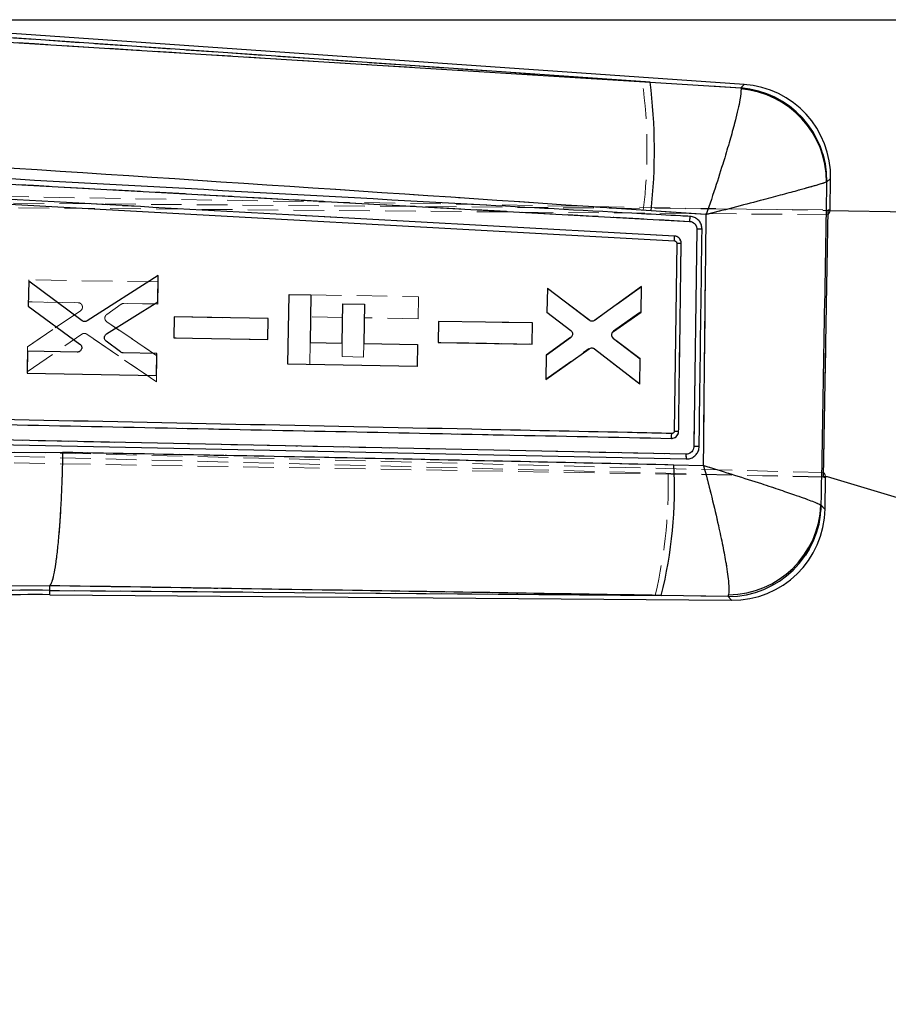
# Model space of a CAD drawing. Header units: millimetres. Extents: x 37 to 401, y 8 to 280.
# Tile 24 of 36: x 133 to 169, y 235 to 276. Entities that reach past the tile are written whole.
import ezdxf

# ---------------------------------------------------------------- set-up
doc = ezdxf.new("R2010")
doc.units = ezdxf.units.MM
doc.linetypes.add('HIDDEN', pattern=[1.905, 1.27, -0.635])
doc.layers.add('FORMATO', color=179, linetype='Continuous')
doc.styles.add('SLDTEXTSTYLE0', font='TXT', dxfattribs={"width": 0.75})
doc.dimstyles.new('SLDDIMSTYLE1', dxfattribs={"dimtxt": 3.5, "dimasz": 3.302, "dimexe": 0, "dimexo": 0.0625, "dimgap": 0.875, "dimtad": 1, "dimdec": 0, "dimlfac": 1.5, "dimrnd": 1e-09, "dimzin": 12, "dimdsep": 46, "dimtxsty": 'SLDTEXTSTYLE0', "dimsah": 1, "dimcen": 0.09, "dimadec": 0, "dimazin": 3, "dimtfac": 1, "dimtdec": 0, "dimtofl": 0, "dimtmove": 0, "dimatfit": 3, "dimfxl": 0, "dimfrac": 2, "dimtolj": 1, "dimtzin": 12, "dimarcsym": 0})

# ---------------------------------------------------------------- blocks, each defined once
blk = doc.blocks.new('_D_4')
at = {"layer": 'FORMATO'}
for p, q in [((124.531, 275.992), (235.468, 275.992)), ((234.468, 198.934), (234.468, 275.992)), ((208.296, 198.934), (235.468, 198.934))]:
    blk.add_line(p, q, dxfattribs=at)
for points in [[(234.468, 275.992), (233.96, 272.69), (234.976, 272.69)], [(234.468, 198.934), (234.976, 202.236), (233.96, 202.236)]]:
    blk.add_solid(points, dxfattribs=at)
at = {"layer": 'FORMATO', "insert": (229.957, 229.943), "char_height": 3.5, "attachment_point": 1, "rotation": 90, "style": 'SLDTEXTSTYLE0'}
blk.add_mtext('116', dxfattribs=at)

msp = doc.modelspace()

# ---------------------------------------------------------------- linework, layer by layer
at = {"color": 7, "linetype": 'Continuous', "lineweight": 25}
for p, q in [((162.97953, 273.30008), (124.58311, 275.96503)), ((159.06072, 273.39087), (124.57218, 275.78459)), ((126.82078, 275.40952), (159.06072, 273.39087)), ((159.06072, 273.39087), (162.83543, 273.15625)), ((162.83543, 273.15625), (162.84454, 273.11215)), ((127.17866, 269.45007), (160.70266, 267.60951)), ((166.54686, 268.08415), (166.56892, 269.38702)), ((166.41322, 269.25583), (166.40335, 269.24391)), ((127.94907, 268.56829), (160.08276, 266.79926)), ((166.27279, 256.97074), (166.46105, 268.08578)), ((161.39673, 267.88882), (159.10214, 268.04615)), ((166.46062, 268.06083), (177.6667, 267.87103)), ((161.00569, 267.28479), (160.8835, 258.25081)), ((160.16842, 266.70666), (160.06451, 258.88297)), ((160.08276, 266.79926), (160.08244, 266.79928)), ((138.61034, 265.35562), (135.64996, 263.47224)), ((138.59203, 264.26867), (138.61034, 265.35562)), ((133.22544, 265.123), (133.20786, 264.07832)), ((135.44174, 263.47969), (133.22544, 265.123)), ((154.79076, 264.82578), (154.77418, 263.84164)), ((156.5329, 263.4973), (154.79076, 264.82578)), ((158.70503, 264.89988), (156.75155, 263.49433)), ((158.68709, 263.83552), (158.70503, 264.89988)), ((144.00211, 261.67368), (144.05114, 264.56864)), ((144.05114, 264.56864), (144.95779, 264.55329)), ((144.95779, 264.55329), (144.92426, 262.57382)), ((133.20786, 264.07832), (135.35466, 262.50943)), ((136.46264, 262.93047), (138.59203, 264.26867)), ((146.26368, 262.55113), (146.29127, 264.18029)), ((146.29127, 264.18029), (147.18652, 264.16513)), ((147.18652, 264.16513), (147.15893, 262.53597)), ((139.2686, 263.63967), (139.25387, 262.76444)), ((143.18041, 263.57311), (139.2686, 263.63967)), ((143.16566, 262.69782), (143.18041, 263.57311)), ((154.77418, 263.84164), (155.76414, 263.07518)), ((157.54389, 263.02944), (158.68709, 263.83552)), ((150.26702, 263.45339), (150.25227, 262.57815)), ((154.17887, 263.38685), (150.26702, 263.45339)), ((154.16412, 262.51155), (154.17887, 263.38685)), ((139.25387, 262.76444), (143.16566, 262.69782)), ((155.75835, 262.77952), (154.74396, 262.04779)), ((137.03857, 262.18072), (136.4492, 262.626)), ((144.92426, 262.57382), (146.26368, 262.55113)), ((147.15893, 262.53597), (149.39705, 262.49806)), ((149.39705, 262.49806), (149.38155, 261.58257)), ((150.25227, 262.57815), (154.16412, 262.51155)), ((158.65413, 261.88029), (157.53834, 262.73111)), ((133.17642, 262.21124), (133.16102, 261.29582)), ((135.24248, 262.17607), (133.17642, 262.21124)), ((138.55582, 262.11968), (137.14604, 262.14367)), ((138.54039, 261.20419), (138.55582, 262.11968)), ((154.72703, 261.04301), (156.5335, 262.31687)), ((154.74396, 262.04779), (154.72703, 261.04301)), ((156.75213, 262.3121), (158.63687, 260.85638)), ((149.38155, 261.58257), (144.00211, 261.67368)), ((158.63687, 260.85638), (158.65413, 261.88029)), ((133.16102, 261.29582), (138.54039, 261.20419)), ((159.98422, 258.79396), (159.9709, 258.79323)), ((160.55547, 257.93406), (131.70864, 258.52905)), ((131.72187, 258.33245), (160.56915, 257.73245)), ((131.83108, 258.00799), (134.63499, 258.01876)), ((160.05412, 257.49487), (161.28406, 257.46618)), ((160.56936, 257.73244), (160.59538, 257.73258)), ((166.44018, 256.99292), (166.27322, 256.99575)), ((166.33625, 255.64912), (166.35861, 256.96946)), ((171.30429, 255.52409), (166.44018, 256.99292)), ((166.16785, 255.81541), (166.18162, 255.79483)), ((134.10154, 252.46483), (131.61024, 252.45067)), ((134.09911, 252.27104), (134.10154, 252.46483)), ((134.09911, 252.27104), (159.52882, 252.0623)), ((134.10172, 252.46518), (134.10154, 252.46483)), ((134.09684, 252.0903), (162.44814, 251.85757)), ((162.30637, 252.01581), (159.52882, 252.0623)), ((162.30637, 252.01581), (162.3286, 252.08633))]:
    msp.add_line(p, q, dxfattribs=at)
at = {"color": 7, "linetype": 'HIDDEN', "lineweight": 18}
for p, q in [((124.57218, 275.78459), (158.74148, 273.41303)), ((162.83742, 273.15825), (158.74148, 273.41303)), ((162.83742, 273.15825), (162.8465, 273.11462)), ((166.40562, 269.24586), (166.41538, 269.25765)), ((115.45071, 268.50451), (166.46105, 268.08578)), ((124.33579, 268.77429), (166.46062, 268.06083)), ((166.45926, 267.88712), (115.0228, 268.32504)), ((158.78162, 268.07071), (161.39728, 267.89107)), ((166.27774, 257.16934), (166.45926, 267.88712)), ((160.88352, 258.25102), (161.00574, 267.28496)), ((133.2268, 265.18009), (133.2112, 264.26468)), ((138.6062, 265.0895), (133.2268, 265.18009)), ((138.59061, 264.17402), (138.6062, 265.0895)), ((154.79127, 264.83576), (154.77416, 263.83099)), ((156.55356, 263.50146), (154.79127, 264.83576)), ((158.70519, 264.88989), (156.77223, 263.49883)), ((158.68776, 263.86598), (158.70519, 264.88989)), ((144.95781, 264.55329), (149.43058, 264.47753)), ((149.43058, 264.47753), (149.41507, 263.56205)), ((133.2112, 264.26468), (135.27726, 264.22987)), ((135.27726, 264.22987), (133.2112, 264.26468)), ((136.46805, 263.73934), (137.07216, 264.1644)), ((137.18083, 264.19778), (138.59061, 264.17402)), ((138.59061, 264.17402), (137.18083, 264.19778)), ((135.37809, 263.8929), (133.17939, 262.39761)), ((133.17939, 262.39761), (135.37809, 263.8929)), ((135.37809, 263.8929), (135.41567, 263.92919)), ((139.26868, 263.63931), (139.25378, 262.76408)), ((143.18049, 263.57342), (139.26868, 263.63931)), ((143.16559, 262.69813), (143.18049, 263.57342)), ((146.2817, 263.61511), (144.94228, 263.6378)), ((149.41507, 263.56205), (147.17695, 263.59995)), ((155.76319, 263.06533), (154.77416, 263.83099)), ((154.77416, 263.83099), (155.76319, 263.06533)), ((157.5438, 263.05343), (158.68776, 263.86598)), ((158.68776, 263.86598), (157.5438, 263.05343)), ((138.55403, 262.02504), (136.47118, 263.43458)), ((136.47118, 263.43458), (138.55403, 262.02504)), ((150.26709, 263.45304), (150.25219, 262.5778)), ((154.17895, 263.38713), (150.26709, 263.45304)), ((154.16405, 262.51184), (154.17895, 263.38713)), ((133.16159, 261.35293), (135.43227, 262.92024)), ((135.64061, 262.92064), (138.53552, 260.93809)), ((138.53552, 260.93809), (135.64061, 262.92064)), ((139.25378, 262.76408), (143.16559, 262.69813)), ((143.16559, 262.69813), (139.25378, 262.76408)), ((155.75897, 262.76964), (154.74361, 262.03715)), ((158.65449, 261.91076), (157.53925, 262.75508)), ((133.17939, 262.39761), (133.16159, 261.35293)), ((144.92425, 262.57301), (144.90876, 261.65833)), ((146.25411, 261.98596), (146.26367, 262.55059)), ((147.15892, 262.53543), (147.14936, 261.97079)), ((150.25219, 262.5778), (154.16405, 262.51184)), ((154.16405, 262.51184), (150.25219, 262.5778)), ((138.53552, 260.93809), (138.55403, 262.02504)), ((138.55403, 262.02504), (138.53552, 260.93809)), ((147.14936, 261.97079), (146.25411, 261.98596)), ((154.72686, 261.053), (156.51299, 262.32173)), ((154.74361, 262.03715), (154.72686, 261.053)), ((156.73162, 262.31729), (158.63637, 260.84639)), ((158.63637, 260.84639), (158.65449, 261.91076)), ((166.27774, 257.16934), (106.4695, 258.68622)), ((166.27279, 256.97074), (106.58268, 258.50284)), ((166.27322, 256.99575), (124.14838, 257.70921)), ((161.2857, 257.46494), (159.79856, 257.49973)), ((166.18367, 255.79289), (166.16998, 255.81342)), ((131.55989, 252.44654), (134.10152, 252.46261)), ((134.09911, 252.27104), (134.09684, 252.0903)), ((134.09911, 252.27104), (134.10152, 252.46261)), ((159.27381, 252.06439), (134.09911, 252.27104)), ((134.10152, 252.46261), (134.10169, 252.46296)), ((159.27381, 252.06439), (162.30825, 252.01371)), ((162.33057, 252.08402), (162.30825, 252.01371))]:
    msp.add_line(p, q, dxfattribs=at)
at = {"color": 8, "linetype": 'Continuous', "lineweight": 25}
msp.add_line((134.09684, 252.0903), (134.09911, 252.27104), dxfattribs=at)
at = {"color": 8, "linetype": 'Continuous', "lineweight": 25, "flags": 128}
for points in [[(162.83543, 273.15625), (162.96329, 273.28387), (162.97953, 273.30008)], [(166.56892, 269.38702), (166.55138, 269.37223), (166.41322, 269.25583)], [(166.18162, 255.79483), (166.31883, 255.66554), (166.33625, 255.64912)], [(162.44814, 251.85757), (162.43217, 251.87539), (162.30637, 252.01581)]]:
    msp.add_lwpolyline(points, dxfattribs=at)
at = {"color": 7, "linetype": 'HIDDEN', "lineweight": 18, "flags": 128}
for points in [[(162.97953, 273.30008), (162.96396, 273.28453), (162.83742, 273.15825)], [(166.41538, 269.25765), (166.55209, 269.37284), (166.56892, 269.38702)], [(166.33625, 255.64912), (166.31951, 255.66489), (166.18367, 255.79289)], [(162.30825, 252.01371), (162.4328, 251.87469), (162.44814, 251.85757)]]:
    msp.add_lwpolyline(points, dxfattribs=at)
at = {"color": 7, "linetype": 'Continuous', "lineweight": 25, "flags": 128}
for points in [[(166.46105, 268.08578), (166.50854, 268.08538), (166.53716, 268.08515), (166.54687, 268.08507)], [(166.35859, 256.96854), (166.34888, 256.96879), (166.32028, 256.96952), (166.27279, 256.97074)]]:
    msp.add_lwpolyline(points, dxfattribs=at)
at = {"color": 7, "linetype": 'HIDDEN', "lineweight": 18}
for centre, radius, start, end in [((138.03468, 270.58613), 20.89887, 353.087041, 7.77399), ((162.54233, 269.29627), 3.87324, 359.428801, 85.630565), ((162.52217, 269.24475), 3.88344, 0.016368, 85.209384), ((160.40369, 273.67599), 6.97329, 268.066501, 269.605359), ((137.17773, 264.01434), 0.18347, 89.03254, 125.128177), ((136.57695, 263.58839), 0.18666, 199.833892, 235.482297), ((157.65398, 262.90327), 0.18741, 193.709249, 232.25348), ((140.16412, 256.6523), 19.65272, 346.499781, 2.471384), ((162.28576, 255.97118), 3.88742, 270.660439, 357.674143), ((162.31089, 255.88765), 3.87394, 269.961006, 358.598361), ((133.42683, 212.51946), 39.75727, 89.031107, 103.029682)]:
    msp.add_arc(centre, radius, start, end, dxfattribs=at)
at = {"color": 7, "linetype": 'Continuous', "lineweight": 25}
for centre, radius, start, end in [((137.00219, 270.54741), 22.24105, 353.542778, 7.345233), ((162.53996, 269.29408), 3.87346, 359.434247, 85.625108), ((162.51955, 269.24197), 3.8838, 0.028675, 85.199861), ((162.71248, 269.45234), 3.857, 358.806127, 86.239827), ((160.35938, 271.52013), 4.81725, 267.728161, 269.955224), ((141.68399, 256.5295), 18.39548, 345.945635, 3.008193), ((162.30861, 255.88998), 3.87418, 269.966846, 358.592552), ((162.28328, 255.97386), 3.88779, 270.667928, 357.664293), ((162.4798, 255.71444), 3.857, 269.338757, 359.205054), ((133.42683, 212.51946), 39.75727, 89.031107, 103.029682), ((133.42683, 212.51946), 39.57651, 89.029997, 103.029682)]:
    msp.add_arc(centre, radius, start, end, dxfattribs=at)
for centre, major_axis, start_param, end_param in [((119.04465, 268.47408), (47.50223, -0.3879), 6.27511663, 6.28284989), ((118.87044, 258.18837), (47.48812, -1.22094), 0.00033542, 0.00808665)]:
    msp.add_ellipse(centre, major_axis=major_axis, ratio=0.06992412, start_param=start_param, end_param=end_param, dxfattribs=at)
at = {"color": 7, "linetype": 'HIDDEN', "lineweight": 18}
for centre, major_axis, start_param, end_param in [((119.04465, 268.47408), (47.50223, -0.3879), 6.22300577, 6.27511663), ((118.87044, 258.18837), (47.48812, -1.22094), 0.00808665, 0.06017953)]:
    msp.add_ellipse(centre, major_axis=major_axis, ratio=0.06992412, start_param=start_param, end_param=end_param, dxfattribs=at)
for points, knots in [([(158.74148, 273.41303), (155.55263, 273.61299), (144.74612, 274.29062), (133.94058, 274.96699), (126.3236, 275.44377)], [0, 0, 0, 0, 0.29508602, 1, 1, 1, 1]), ([(161.39728, 267.89107), (161.39862, 267.89497), (161.54211, 268.31427), (161.81421, 269.13092), (162.15026, 270.19871), (162.41051, 271.07958), (162.59498, 271.75172), (162.72414, 272.27605), (162.83831, 272.80883), (162.84324, 272.99302), (162.8465, 273.11462)], [0, 0, 0, 0, 0.001590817, 0.170779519, 0.331683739, 0.459581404, 0.587454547, 0.692090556, 0.796714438, 1, 1, 1, 1]), ([(126.38014, 270.22817), (133.99406, 269.72879), (144.79483, 269.02039), (155.59496, 268.28708), (158.78162, 268.07071)], [0, 0, 0, 0, 0.70494253, 1, 1, 1, 1]), ([(160.70261, 267.6095), (155.10798, 267.91707), (143.91877, 268.5322), (132.7307, 269.14555), (127.13669, 269.45223)], [0, 0, 0, 0, 0.50000181, 1, 1, 1, 1]), ([(161.39728, 267.89107), (161.40127, 267.89209), (161.82951, 268.00195), (162.65648, 268.21545), (163.71869, 268.49396), (164.57856, 268.72302), (165.22103, 268.89726), (165.70801, 269.03263), (166.18635, 269.16951), (166.31842, 269.2155), (166.40562, 269.24586)], [0, 0, 0, 0, 0.001590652, 0.170780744, 0.331684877, 0.459582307, 0.587455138, 0.692090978, 0.796714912, 1, 1, 1, 1]), ([(166.16998, 255.81342), (166.20949, 258.05366), (166.28845, 262.5311), (166.36658, 267.00862), (166.40562, 269.24586)], [0, 0, 0, 0, 0.500339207, 1, 1, 1, 1]), ([(127.61401, 268.78297), (133.08478, 268.48304), (143.90576, 267.88979), (154.72759, 267.29492), (160.07821, 267.0008)], [0, 0, 0, 0, 0.50557088, 1, 1, 1, 1]), ([(160.70243, 267.60952), (160.70417, 267.63625), (160.70765, 267.6897), (160.71507, 267.75718), (160.7228, 267.80379), (160.72717, 267.81009), (160.72932, 267.81319)], [0, 0, 0, 0, 0.25189043, 0.50379811, 0.75569709, 1, 1, 1, 1]), ([(161.39728, 267.89107), (161.37752, 266.14473), (161.3382, 262.66937), (161.30314, 259.19398), (161.2857, 257.46494)], [0, 0, 0, 0, 0.50248923, 1, 1, 1, 1]), ([(161.00575, 267.28496), (161.00441, 267.30898), (161.00105, 267.36908), (160.96311, 267.46016), (160.89097, 267.54248), (160.79968, 267.59576), (160.7332, 267.60518), (160.70261, 267.60951)], [0, 0, 0, 0, 0.14709599, 0.36810965, 0.58947394, 0.81109838, 1, 1, 1, 1]), ([(161.00575, 267.28529), (161.01971, 267.28509), (161.04762, 267.28471), (161.08855, 267.28421), (161.1266, 267.2838), (161.16021, 267.28349), (161.18797, 267.28329), (161.20857, 267.28322), (161.22003, 267.28327), (161.22266, 267.28336), (161.22366, 267.28339)], [0, 0, 0, 0, 0.1313418, 0.26268552, 0.394027, 0.52536852, 0.65670994, 0.78805332, 0.91939419, 1, 1, 1, 1]), ([(160.08244, 266.79928), (160.0806, 266.8024), (160.07692, 266.80865), (160.07442, 266.85524), (160.07454, 266.92169), (160.07699, 266.97443), (160.07821, 267.0008)], [0, 0, 0, 0, 0.25000013, 0.49999627, 0.75000398, 1, 1, 1, 1]), ([(160.07821, 267.0008), (160.09537, 266.9989), (160.14529, 266.99339), (160.22338, 266.95917), (160.29723, 266.8917), (160.34707, 266.80274), (160.35279, 266.73623), (160.35566, 266.70286)], [0, 0, 0, 0, 0.115655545, 0.336594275, 0.557293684, 0.777904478, 1, 1, 1, 1]), ([(160.35566, 266.70286), (160.35383, 266.56754), (160.3447, 265.89095), (160.30945, 263.28185), (160.27595, 260.80809), (160.24979, 258.8756)], [0, 0, 0, 0, 0.051864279, 0.259319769, 1, 1, 1, 1]), ([(135.27726, 264.22987), (135.29814, 264.2274), (135.33989, 264.22247), (135.39456, 264.18923), (135.43398, 264.14456), (135.44662, 264.10911), (135.45223, 264.09337)], [0, 0, 0, 0, 0.26372829, 0.52748979, 0.79009837, 1, 1, 1, 1]), ([(135.33337, 264.21915), (135.33178, 264.21998), (135.31478, 264.22887), (135.2951, 264.22939), (135.27726, 264.22987)], [0, 0, 0, 0, 0.093456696, 1, 1, 1, 1]), ([(135.45223, 264.09337), (135.45569, 264.07295), (135.46262, 264.03211), (135.44648, 263.97109), (135.41664, 263.92324), (135.38927, 263.9017), (135.37809, 263.8929)], [0, 0, 0, 0, 0.270656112, 0.541315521, 0.812642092, 1, 1, 1, 1]), ([(136.39129, 263.58083), (136.39109, 263.57905), (136.38888, 263.56017), (136.39543, 263.54174), (136.40136, 263.52505)], [0, 0, 0, 0, 0.094361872, 1, 1, 1, 1]), ([(136.40136, 263.52505), (136.3962, 263.54532), (136.38588, 263.58585), (136.39713, 263.64854), (136.42485, 263.70247), (136.45438, 263.72767), (136.46805, 263.73934)], [0, 0, 0, 0, 0.25873645, 0.5174388, 0.77662982, 1, 1, 1, 1]), ([(136.40136, 263.52505), (136.41025, 263.50583), (136.4267, 263.47024), (136.45717, 263.44581), (136.47118, 263.43458)], [0, 0, 0, 0, 0.54018953, 1, 1, 1, 1]), ([(135.43227, 262.92024), (135.45061, 262.93035), (135.48731, 262.95056), (135.55094, 262.95534), (135.60342, 262.94313), (135.63093, 262.9265), (135.64061, 262.92064)], [0, 0, 0, 0, 0.28213076, 0.56425396, 0.84651099, 1, 1, 1, 1]), ([(155.83202, 262.94779), (155.83309, 262.92665), (155.83525, 262.88438), (155.81166, 262.82425), (155.78206, 262.78779), (155.76227, 262.77224), (155.75896, 262.76964)], [0, 0, 0, 0, 0.3121706, 0.62430534, 0.93734545, 1, 1, 1, 1]), ([(157.4719, 262.85886), (157.46897, 262.87959), (157.46312, 262.92106), (157.48114, 262.9823), (157.51072, 263.02673), (157.53535, 263.0466), (157.5438, 263.05343)], [0, 0, 0, 0, 0.28361865, 0.56721742, 0.85144947, 1, 1, 1, 1]), ([(159.9494, 258.58877), (155.29676, 258.685), (145.93672, 258.87858), (136.5752, 259.07111), (131.86705, 259.16794)], [0, 0, 0, 0, 0.4970738, 1, 1, 1, 1]), ([(160.24976, 258.8756), (160.24552, 258.84252), (160.23705, 258.77635), (160.18373, 258.6894), (160.1071, 258.62477), (160.02415, 258.5921), (159.97023, 258.5897), (159.9494, 258.58877)], [0, 0, 0, 0, 0.21573316, 0.4314756, 0.64746054, 0.86377875, 1, 1, 1, 1]), ([(159.9494, 258.58877), (159.95018, 258.61554), (159.95176, 258.66908), (159.9572, 258.73677), (159.96392, 258.78358), (159.96859, 258.79005), (159.97089, 258.79323)], [0, 0, 0, 0, 0.25200427, 0.50402537, 0.75603693, 1, 1, 1, 1]), ([(160.0645, 258.88297), (160.06721, 258.88265), (160.07264, 258.88201), (160.11472, 258.88015), (160.17543, 258.87792), (160.225, 258.87637), (160.24979, 258.8756)], [0, 0, 0, 0, 0.250000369, 0.499999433, 0.750001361, 1, 1, 1, 1]), ([(131.70867, 258.52891), (136.51699, 258.43003), (146.13347, 258.23226), (155.74807, 258.03344), (160.5553, 257.93403)], [0, 0, 0, 0, 0.5000072, 1, 1, 1, 1]), ([(160.5553, 257.93403), (160.58485, 257.93584), (160.65054, 257.93987), (160.74494, 257.98422), (160.82402, 258.05965), (160.87359, 258.15311), (160.88038, 258.2201), (160.88351, 258.25102)], [0, 0, 0, 0, 0.17517812, 0.38950919, 0.60336503, 0.81687834, 1, 1, 1, 1]), ([(161.10347, 258.2485), (161.10249, 258.24847), (161.09973, 258.24842), (161.08838, 258.24843), (161.06751, 258.24857), (161.03941, 258.24883), (161.00541, 258.24923), (160.96697, 258.24973), (160.92566, 258.25033), (160.89757, 258.25079), (160.88352, 258.25102)], [0, 0, 0, 0, 0.07380006, 0.20611462, 0.3384278, 0.4707433, 0.6030576, 0.73537163, 0.86768314, 1, 1, 1, 1]), ([(134.10169, 252.46296), (134.12832, 252.50427), (134.18158, 252.5869), (134.26164, 252.89918), (134.33887, 253.34381), (134.41141, 253.91688), (134.47689, 254.60324), (134.53377, 255.38023), (134.58007, 256.22887), (134.61286, 257.07334), (134.62819, 257.67683), (134.63347, 257.97525), (134.63427, 258.02015)], [0, 0, 0, 0, 0.11133228, 0.22266453, 0.3339966, 0.44532897, 0.55666171, 0.66799447, 0.77932835, 0.8906619, 0.98355006, 1, 1, 1, 1]), ([(159.79856, 257.49973), (155.94974, 257.58549), (147.56276, 257.77236), (139.17361, 257.93315), (134.63427, 258.02015)], [0, 0, 0, 0, 0.45890345, 1, 1, 1, 1]), ([(160.56926, 257.73245), (160.56698, 257.73551), (160.56243, 257.74164), (160.55743, 257.78821), (160.55455, 257.85475), (160.55498, 257.90761), (160.5552, 257.93404)], [0, 0, 0, 0, 0.24999734, 0.50000128, 0.7499946, 1, 1, 1, 1]), ([(161.2857, 257.46494), (161.28963, 257.46373), (161.72741, 257.32915), (162.57021, 257.06659), (163.64239, 256.72295), (164.50035, 256.43954), (165.25291, 256.18203), (165.91745, 255.94062), (166.08338, 255.85704), (166.16998, 255.81342)], [0, 0, 0, 0, 0.00160471, 0.17868699, 0.34656833, 0.47953781, 0.61247662, 0.79774832, 1, 1, 1, 1]), ([(161.2857, 257.46494), (161.28677, 257.46096), (161.40636, 257.01732), (161.62986, 256.15307), (161.89565, 255.02602), (162.09211, 254.09995), (162.24726, 253.2621), (162.35729, 252.48213), (162.33973, 252.22055), (162.33057, 252.08402)], [0, 0, 0, 0, 0.001605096, 0.178681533, 0.346562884, 0.47952998, 0.612466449, 0.797738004, 1, 1, 1, 1]), ([(134.10169, 252.46296), (138.64659, 252.39143), (147.0381, 252.25936), (155.42795, 252.12567), (159.27381, 252.06439)], [0, 0, 0, 0, 0.54160663, 1, 1, 1, 1])]:
    msp.add_open_spline(points, degree=3, knots=knots, dxfattribs=at)
at = {"color": 7, "linetype": 'Continuous', "lineweight": 25}
for points, knots in [([(162.84454, 273.11215), (162.84133, 272.99055), (162.83645, 272.8062), (162.72272, 272.27411), (162.59376, 271.74972), (162.4095, 271.07755), (162.14946, 270.19662), (161.81358, 269.12875), (161.54153, 268.31205), (161.39807, 267.89272), (161.39673, 267.88882)], [0, 0, 0, 0, 0.20282112, 0.30750364, 0.41219827, 0.54014338, 0.66811378, 0.82911545, 0.99840832, 1, 1, 1, 1]), ([(159.10214, 268.04615), (158.55602, 268.08337), (147.81539, 268.81538), (137.07412, 269.51995), (126.879, 270.18869)], [0, 0, 0, 0, 0.05084667, 1, 1, 1, 1]), ([(160.72919, 267.81319), (160.59445, 267.82063), (159.92078, 267.85782), (157.09136, 268.014), (146.05092, 268.62301), (135.55045, 269.20005), (127.20544, 269.65864)], [0, 0, 0, 0, 0.0120562, 0.06028108, 0.25318063, 1, 1, 1, 1]), ([(166.40335, 269.24391), (166.31622, 269.21352), (166.18414, 269.16745), (165.70675, 269.03068), (165.21998, 268.89525), (164.5777, 268.72095), (163.71801, 268.49182), (162.65591, 268.21327), (161.82897, 267.9997), (161.40072, 267.88984), (161.39673, 267.88882)], [0, 0, 0, 0, 0.20282096, 0.30750322, 0.41219766, 0.54014274, 0.66811255, 0.82911463, 0.9984084, 1, 1, 1, 1]), ([(166.40335, 269.24391), (166.36433, 267.0074), (166.28624, 262.53119), (166.20733, 258.05507), (166.16785, 255.81541)], [0, 0, 0, 0, 0.499644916, 1, 1, 1, 1]), ([(160.07816, 267.00082), (154.72754, 267.29496), (143.90568, 267.88987), (133.08473, 268.48316), (127.61395, 268.78311)], [0, 0, 0, 0, 0.49442692, 1, 1, 1, 1]), ([(160.72937, 267.81319), (160.72721, 267.81009), (160.72283, 267.80379), (160.71508, 267.75719), (160.70765, 267.68971), (160.70417, 267.63626), (160.70243, 267.60953)], [0, 0, 0, 0, 0.244326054, 0.496216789, 0.748117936, 1, 1, 1, 1]), ([(161.22367, 267.28365), (161.2185, 267.34269), (161.20817, 267.46076), (161.1196, 267.61887), (160.9881, 267.73903), (160.84899, 267.80002), (160.76001, 267.80982), (160.72937, 267.81319)], [0, 0, 0, 0, 0.22096357, 0.44187814, 0.66278808, 0.88390188, 1, 1, 1, 1]), ([(161.28406, 257.46618), (161.30171, 259.19472), (161.3372, 262.66894), (161.37682, 266.14314), (161.39673, 267.88882)], [0, 0, 0, 0, 0.49753161, 1, 1, 1, 1]), ([(160.70266, 267.60952), (160.72673, 267.60652), (160.78657, 267.59908), (160.87475, 267.55486), (160.95163, 267.47738), (160.99852, 267.38274), (161.00343, 267.31572), (161.00569, 267.28479)], [0, 0, 0, 0, 0.14869014, 0.36971469, 0.59040166, 0.81094727, 1, 1, 1, 1]), ([(161.22366, 267.28368), (161.22266, 267.28362), (161.22003, 267.28348), (161.20856, 267.28334), (161.18796, 267.28331), (161.16019, 267.2834), (161.12657, 267.28362), (161.08851, 267.28393), (161.04757, 267.28432), (161.01965, 267.28463), (161.00569, 267.28479)], [0, 0, 0, 0, 0.08044966, 0.21181338, 0.34317953, 0.4745431, 0.60590652, 0.73727239, 0.86863456, 1, 1, 1, 1]), ([(161.10349, 258.24944), (161.10501, 258.36664), (161.11358, 259.02512), (161.15293, 262.03652), (161.19194, 264.93072), (161.22366, 267.28365)], [0, 0, 0, 0, 0.03891856, 0.21866048, 1, 1, 1, 1]), ([(160.08244, 266.79928), (160.0806, 266.80241), (160.0769, 266.80866), (160.07438, 266.85525), (160.07449, 266.92171), (160.07694, 266.97445), (160.07816, 267.00082)], [0, 0, 0, 0, 0.25000102, 0.49999895, 0.75000426, 1, 1, 1, 1]), ([(160.35561, 266.70288), (160.35253, 266.73744), (160.34658, 266.80399), (160.2963, 266.8925), (160.22333, 266.95919), (160.14525, 266.99341), (160.09532, 266.99892), (160.07816, 267.00082)], [0, 0, 0, 0, 0.22995244, 0.442686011, 0.663386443, 0.884331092, 1, 1, 1, 1]), ([(160.08276, 266.79926), (160.09276, 266.79766), (160.11292, 266.79441), (160.13916, 266.77722), (160.15849, 266.75286), (160.16751, 266.72781), (160.16818, 266.7121), (160.16842, 266.70666)], [0, 0, 0, 0, 0.21774732, 0.43890725, 0.66041453, 0.88257558, 1, 1, 1, 1]), ([(160.24982, 258.87888), (160.25165, 259.0142), (160.26081, 259.69078), (160.29612, 262.29877), (160.32952, 264.77146), (160.35561, 266.70288)], [0, 0, 0, 0, 0.05188526, 0.25942779, 1, 1, 1, 1]), ([(135.64996, 263.47224), (135.63131, 263.46284), (135.59401, 263.44404), (135.53036, 263.44163), (135.47829, 263.45575), (135.45131, 263.47342), (135.44174, 263.47969)], [0, 0, 0, 0, 0.2815098, 0.56302212, 0.84505282, 1, 1, 1, 1]), ([(156.75155, 263.49433), (156.7335, 263.48389), (156.69741, 263.46302), (156.6342, 263.45696), (156.57704, 263.4688), (156.54622, 263.4887), (156.5329, 263.4973)], [0, 0, 0, 0, 0.26556383, 0.53109286, 0.79739161, 1, 1, 1, 1]), ([(136.4492, 262.626), (136.43385, 262.64041), (136.40315, 262.66923), (136.37879, 262.7285), (136.37333, 262.78878), (136.38463, 262.82559), (136.38979, 262.84241)], [0, 0, 0, 0, 0.26075013, 0.5215217, 0.781291, 1, 1, 1, 1]), ([(136.38979, 262.84241), (136.39938, 262.86141), (136.41705, 262.89641), (136.44833, 262.91978), (136.46264, 262.93047)], [0, 0, 0, 0, 0.542450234, 1, 1, 1, 1]), ([(155.83112, 262.89466), (155.82506, 262.87439), (155.81295, 262.83384), (155.78174, 262.79761), (155.76177, 262.78216), (155.75835, 262.77952)], [0, 0, 0, 0, 0.45320408, 0.90639235, 1, 1, 1, 1]), ([(155.76414, 263.07518), (155.77922, 263.06037), (155.80969, 263.03047), (155.83317, 262.96974), (155.83576, 262.92281), (155.83173, 262.89838), (155.83112, 262.89466)], [0, 0, 0, 0, 0.31240329, 0.630865, 0.94391457, 1, 1, 1, 1]), ([(157.53834, 262.73111), (157.52305, 262.7456), (157.49245, 262.77457), (157.46827, 262.83405), (157.4639, 262.88716), (157.47077, 262.91775), (157.47307, 262.92801)], [0, 0, 0, 0, 0.2858668, 0.57178462, 0.85643893, 1, 1, 1, 1]), ([(157.47307, 262.92801), (157.4806, 262.94797), (157.49562, 262.98782), (157.52782, 263.01559), (157.54389, 263.02944)], [0, 0, 0, 0, 0.50090212, 1, 1, 1, 1]), ([(135.35466, 262.50943), (135.37019, 262.49553), (135.40126, 262.46771), (135.42681, 262.40958), (135.43313, 262.35365), (135.42517, 262.32006), (135.42197, 262.30656)], [0, 0, 0, 0, 0.27281086, 0.54568167, 0.8174509, 1, 1, 1, 1]), ([(156.5335, 262.31687), (156.5517, 262.32715), (156.5881, 262.34772), (156.65154, 262.35315), (156.70849, 262.34074), (156.73905, 262.32069), (156.75213, 262.3121)], [0, 0, 0, 0, 0.26637483, 0.5327102, 0.7998038, 1, 1, 1, 1]), ([(135.42197, 262.30656), (135.41394, 262.28731), (135.39789, 262.24881), (135.35132, 262.20565), (135.29755, 262.17975), (135.25962, 262.17722), (135.24248, 262.17607)], [0, 0, 0, 0, 0.26097039, 0.52188965, 0.78389287, 1, 1, 1, 1]), ([(137.14604, 262.14367), (137.12526, 262.14584), (137.0865, 262.14989), (137.05376, 262.17095), (137.03857, 262.18072)], [0, 0, 0, 0, 0.53610025, 1, 1, 1, 1]), ([(131.86702, 259.16809), (136.57517, 259.07124), (145.93667, 258.87868), (155.29674, 258.68505), (159.94938, 258.5888)], [0, 0, 0, 0, 0.50292649, 1, 1, 1, 1]), ([(159.9709, 258.79323), (159.89235, 258.79488), (159.27464, 258.80782), (156.50023, 258.86589), (147.26132, 259.05896), (138.56053, 259.23907), (132.01678, 259.37454)], [0, 0, 0, 0, 0.00843071, 0.06630012, 0.29777772, 1, 1, 1, 1]), ([(159.94938, 258.5888), (159.97021, 258.58973), (160.02413, 258.59213), (160.10709, 258.6248), (160.18371, 258.68943), (160.23764, 258.77732), (160.24571, 258.84467), (160.24982, 258.87888)], [0, 0, 0, 0, 0.135291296, 0.350105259, 0.564590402, 0.778834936, 1, 1, 1, 1]), ([(159.94938, 258.5888), (159.95017, 258.61557), (159.95174, 258.6691), (159.95718, 258.73678), (159.96391, 258.78359), (159.96859, 258.79005), (159.9709, 258.79323)], [0, 0, 0, 0, 0.25199369, 0.50397892, 0.75597111, 1, 1, 1, 1]), ([(160.0645, 258.88297), (160.06317, 258.87258), (160.06052, 258.8518), (160.0438, 258.82452), (160.01979, 258.80425), (159.9982, 258.79602), (159.98612, 258.79424), (159.98422, 258.79396)], [0, 0, 0, 0, 0.23923586, 0.47851728, 0.71738762, 0.95554496, 1, 1, 1, 1]), ([(160.24982, 258.87888), (160.22503, 258.87925), (160.17544, 258.87999), (160.11473, 258.88118), (160.07265, 258.88225), (160.06722, 258.88273), (160.06451, 258.88297)], [0, 0, 0, 0, 0.2499986, 0.49999871, 0.75000091, 1, 1, 1, 1]), ([(160.8835, 258.25081), (160.88133, 258.22582), (160.87604, 258.16467), (160.83416, 258.0739), (160.75873, 257.99406), (160.66158, 257.94208), (160.59031, 257.9367), (160.55547, 257.93406)], [0, 0, 0, 0, 0.14831304, 0.36279872, 0.57776085, 0.79353757, 1, 1, 1, 1]), ([(160.59538, 257.73258), (160.65417, 257.74018), (160.77176, 257.75536), (160.92613, 257.85086), (161.04063, 257.98797), (161.09539, 258.1298), (161.10142, 258.21903), (161.10348, 258.24944)], [0, 0, 0, 0, 0.22158379, 0.4431542, 0.66455246, 0.88564484, 1, 1, 1, 1]), ([(161.10348, 258.24947), (161.10249, 258.24941), (161.09974, 258.24922), (161.08838, 258.24903), (161.06751, 258.24897), (161.0394, 258.24907), (161.0054, 258.24933), (160.96695, 258.24971), (160.92564, 258.25021), (160.89754, 258.25061), (160.8835, 258.25081)], [0, 0, 0, 0, 0.07377664, 0.20609442, 0.33841188, 0.47072885, 0.60304483, 0.73536341, 0.86768358, 1, 1, 1, 1]), ([(134.63499, 258.01876), (134.6342, 257.97386), (134.62891, 257.67663), (134.61359, 257.07438), (134.5808, 256.23107), (134.53445, 255.38243), (134.47748, 254.60545), (134.41191, 253.91909), (134.33927, 253.34602), (134.26192, 252.90139), (134.18174, 252.58911), (134.12839, 252.50649), (134.10172, 252.46518)], [0, 0, 0, 0, 0.01645635, 0.10894764, 0.22033002, 0.33171278, 0.44309452, 0.5544757, 0.66585691, 0.77723793, 0.88861901, 1, 1, 1, 1]), ([(134.63499, 258.01876), (139.10454, 257.93347), (147.57864, 257.77175), (156.05058, 257.58373), (160.05412, 257.49487)], [0, 0, 0, 0, 0.52743501, 1, 1, 1, 1]), ([(160.55527, 257.93406), (160.55506, 257.90763), (160.55462, 257.85477), (160.5575, 257.78822), (160.56252, 257.74164), (160.56707, 257.73551), (160.56934, 257.73244)], [0, 0, 0, 0, 0.24999319, 0.49999938, 0.75000078, 1, 1, 1, 1]), ([(161.28406, 257.46618), (161.28799, 257.46498), (161.72491, 257.33066), (162.56612, 257.06859), (163.63728, 256.72534), (164.49544, 256.44196), (165.2489, 256.18427), (165.91441, 255.94271), (166.08093, 255.85907), (166.16785, 255.81541)], [0, 0, 0, 0, 0.00160537, 0.17840828, 0.34605965, 0.47915377, 0.61221758, 0.79760501, 1, 1, 1, 1]), ([(161.28406, 257.46618), (161.28513, 257.4622), (161.40448, 257.01943), (161.6275, 256.15681), (161.89303, 255.03093), (162.08955, 254.10477), (162.24491, 253.2661), (162.35514, 252.48524), (162.3377, 252.22313), (162.3286, 252.08633)], [0, 0, 0, 0, 0.00160574, 0.1784027, 0.34605447, 0.47914662, 0.61220759, 0.79759521, 1, 1, 1, 1]), ([(159.52882, 252.0623), (155.52828, 252.12608), (147.05342, 252.26119), (138.57691, 252.39469), (134.10172, 252.46518)], [0, 0, 0, 0, 0.47204727, 1, 1, 1, 1])]:
    msp.add_open_spline(points, degree=3, knots=knots, dxfattribs=at)

# ---------------------------------------------------------------- dimensions: what is measured, and where the dimension line sits
at = {"layer": 'FORMATO'}
dim = msp.add_linear_dim(base=(234.46827, 275.99229), p1=(207.2959, 198.9344), p2=(123.53115, 275.99229), angle=90, dimstyle='SLDDIMSTYLE1', dxfattribs=at)
dim.commit()
dim.dimension.update_dxf_attribs({"geometry": '_D_4', "text_midpoint": (234.46827, 233.82167), "dimtype": 160})

doc.saveas('drawing.dxf')
